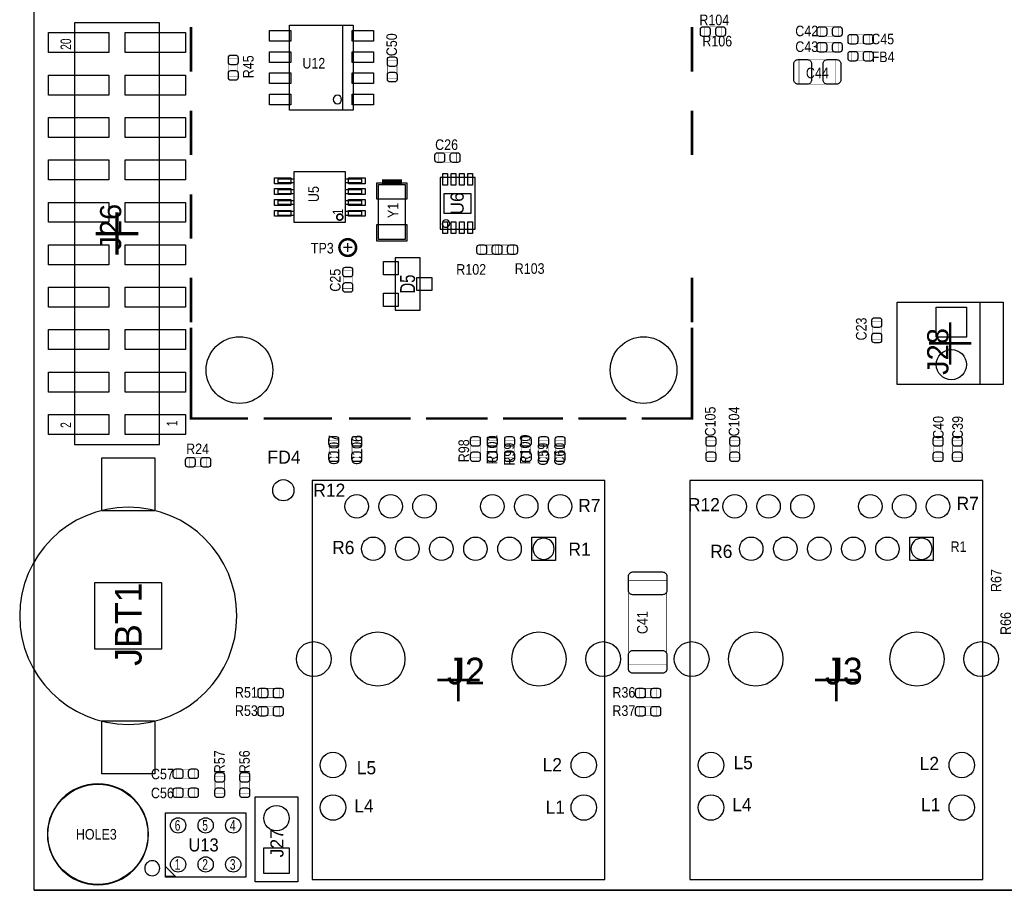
# Model space of a CAD drawing. Extents: x -1 to 170, y -5 to 90.
# Tile 1 of 9: x -1 to 58, y 0 to 52. Entities that reach past the tile are written whole.
import ezdxf
from ezdxf.enums import TextEntityAlignment as Align

# ---------------------------------------------------------------- set-up
doc = ezdxf.new("R2010")
doc.units = 0
for name, color, linetype in [('BG_OUTLINE', 3, 'CONTINUOUS'), ('PG_ASSEMBLY_TOP', 140, 'CONTINUOUS'), ('PG_BODY_CENTER', 211, 'CONTINUOUS'), ('PIN_BOTTOM', 2, 'CONTINUOUS'), ('PIN_TOP', 160, 'CONTINUOUS'), ('RD_ASSEMBLY_TOP', 140, 'CONTINUOUS')]:
    doc.layers.add(name, color=color, linetype=linetype)

msp = doc.modelspace()

# ---------------------------------------------------------------- linework, layer by layer
at = {"layer": 'BG_OUTLINE'}
msp.add_lwpolyline([(169.926, 0), (0, 0), (0.001524, 53.733446), (5.001514, 53.733446, 0.447815), (5.9944, 54.737), (5.9944, 58.2168, 0.402547), (5.0292, 59.2074), (0.001524, 59.224672), (0.001524, 65.05448), (5.1562, 65.0494, 0.362409), (6.401562, 66.054478), (6.4008, 66.3448, 0.403902), (5.0292, 67.4624), (0.001524, 67.466972), (0.001524, 74.074782), (4.9784, 74.0664, 0.401007), (5.9944, 75.0316), (6.001512, 78.583536, 0.428754), (5.001514, 79.583534), (0.001524, 79.583534), (0, 89.662), (169.926, 89.662)], format="xyb", dxfattribs=at)
msp.add_lwpolyline([(0, 0), (169.926, 0)], dxfattribs=at)
at = {"layer": 'PG_ASSEMBLY_TOP'}
for points in [[(7.491222, 26.6954), (7.491222, 51.943), (2.411222, 51.943), (2.411222, 26.6954), (7.491222, 26.6954)], [(18.4658, 46.7106), (18.4658, 51.7906)], [(24.299164, 39.572692), (26.399236, 39.572692), (26.399236, 42.672508), (24.299164, 42.672508), (24.299164, 39.572692)], [(21.601938, 34.736532), (23.102062, 34.736532), (23.102062, 37.856668), (21.601938, 37.856668), (21.601938, 34.736532)], [(58.0136, 35.2044), (58.0136, 30.2768), (51.6636, 30.2768), (51.6636, 35.2044), (58.0136, 35.2044)], [(56.6166, 35.2044), (56.6166, 30.2768)], [(16.630904, 0.646938), (34.160968, 0.646938), (34.160968, 24.527002), (16.630904, 24.527002), (16.630904, 0.646938)], [(39.262304, 0.646938), (56.792368, 0.646938), (56.792368, 24.527002), (39.262304, 24.527002), (39.262304, 0.646938)]]:
    msp.add_lwpolyline(points, dxfattribs=at)
for points, const_width in [([(9.38403, 51.676808), (9.38403, 49.012856)], 0.1524), ([(39.38397, 51.676808), (39.38397, 49.012856)], 0.1524), ([(40.109902, 51.129692), (40.109902, 51.689508), (41.170098, 51.689508), (41.170098, 51.129692), (40.109902, 51.129692)], 0.024892), ([(48.155098, 51.689508), (48.155098, 51.129692), (47.094902, 51.129692), (47.094902, 51.689508), (48.155098, 51.689508)], 0.024892), ([(48.155098, 50.749708), (48.155098, 50.189892), (47.094902, 50.189892), (47.094902, 50.749708), (48.155098, 50.749708)], 0.024892), ([(48.949102, 50.672492), (48.949102, 51.232308), (50.009298, 51.232308), (50.009298, 50.672492), (48.949102, 50.672492)], 0.024892), ([(50.009298, 50.216308), (50.009298, 49.656492), (48.949102, 49.656492), (48.949102, 50.216308), (50.009298, 50.216308)], 0.024892), ([(12.192508, 48.720502), (11.632692, 48.720502), (11.632692, 49.780698), (12.192508, 49.780698), (12.192508, 48.720502)], 0.024892), ([(21.157692, 49.679098), (21.717508, 49.679098), (21.717508, 48.618902), (21.157692, 48.618902), (21.157692, 49.679098)], 0.024892), ([(47.988474, 49.726596), (47.988474, 48.266604), (45.788326, 48.266604), (45.788326, 49.726596), (47.988474, 49.726596)], 0.024892), ([(9.38403, 46.676818), (9.38403, 44.012866)], 0.1524), ([(39.38397, 46.676818), (39.38397, 44.012866)], 0.1524), ([(24.209502, 43.585892), (24.209502, 44.145708), (25.269698, 44.145708), (25.269698, 43.585892), (24.209502, 43.585892)], 0.024892), ([(22.01164, 42.41546), (20.81276, 42.41546)], 0.29972), ([(9.38403, 41.676828), (9.38403, 39.012876)], 0.1524), ([(27.784298, 38.633908), (27.784298, 38.074092), (26.724102, 38.074092), (26.724102, 38.633908), (27.784298, 38.633908)], 0.024892), ([(28.704286, 38.633908), (28.704286, 38.074092), (27.64409, 38.074092), (27.64409, 38.633908), (28.704286, 38.633908)], 0.024892), ([(9.38403, 36.676838), (9.38403, 34.012886)], 0.1524), ([(18.490692, 37.080698), (19.050508, 37.080698), (19.050508, 36.020502), (18.490692, 36.020502), (18.490692, 37.080698)], 0.024892), ([(39.38397, 36.676838), (39.38397, 34.012886)], 0.1524), ([(9.38403, 33.676844), (9.38403, 31.012892)], 0.1524), ([(39.38397, 33.676844), (39.38397, 31.012892)], 0.1524), ([(50.164492, 34.058098), (50.724308, 34.058098), (50.724308, 32.997902), (50.164492, 32.997902), (50.164492, 34.058098)], 0.024892), ([(9.38403, 31.348934), (9.38403, 28.247086), (12.806172, 28.247086)], 0.1524), ([(36.371784, 28.247086), (39.38397, 28.247086), (39.38397, 31.143956)], 0.1524), ([(13.728192, 28.247086), (17.826736, 28.247086)], 0.1524), ([(18.851372, 28.247086), (22.539706, 28.247086)], 0.1524), ([(23.46198, 28.247086), (27.150568, 28.247086)], 0.1524), ([(28.072588, 28.247086), (31.658814, 28.247086)], 0.1524), ([(32.580834, 28.247086), (35.449764, 28.247086)], 0.1524), ([(18.212308, 25.885902), (17.652492, 25.885902), (17.652492, 26.946098), (18.212308, 26.946098), (18.212308, 25.885902)], 0.024892), ([(19.58594, 25.885902), (19.026124, 25.885902), (19.026124, 26.946098), (19.58594, 26.946098), (19.58594, 25.885902)], 0.024892), ([(26.136092, 26.946098), (26.695908, 26.946098), (26.695908, 25.885902), (26.136092, 25.885902), (26.136092, 26.946098)], 0.024892), ([(27.145996, 26.946098), (27.705812, 26.946098), (27.705812, 25.885902), (27.145996, 25.885902), (27.145996, 26.946098)], 0.024892), ([(28.17622, 26.946098), (28.736036, 26.946098), (28.736036, 25.885902), (28.17622, 25.885902), (28.17622, 26.946098)], 0.024892), ([(29.176218, 26.946098), (29.736034, 26.946098), (29.736034, 25.885902), (29.176218, 25.885902), (29.176218, 26.946098)], 0.024892), ([(30.77591, 25.885902), (30.216094, 25.885902), (30.216094, 26.946098), (30.77591, 26.946098), (30.77591, 25.885902)], 0.024892), ([(31.766002, 25.885902), (31.206186, 25.885902), (31.206186, 26.946098), (31.766002, 26.946098), (31.766002, 25.885902)], 0.024892), ([(40.79494, 25.885902), (40.235124, 25.885902), (40.235124, 26.946098), (40.79494, 26.946098), (40.79494, 25.885902)], 0.024892), ([(42.21734, 25.885902), (41.657524, 25.885902), (41.657524, 26.946098), (42.21734, 26.946098), (42.21734, 25.885902)], 0.024892), ([(54.397402, 25.885902), (53.837586, 25.885902), (53.837586, 26.946098), (54.397402, 26.946098), (54.397402, 25.885902)], 0.024892), ([(55.550308, 25.885902), (54.990492, 25.885902), (54.990492, 26.946098), (55.550308, 26.946098), (55.550308, 25.885902)], 0.024892), ([(9.274302, 25.348692), (9.274302, 25.908508), (10.334498, 25.908508), (10.334498, 25.348692), (9.274302, 25.348692)], 0.024892), ([(37.868352, 13.497306), (35.588448, 13.497306), (35.588448, 18.557494), (37.868352, 18.557494), (37.868352, 13.497306)], 0.024892), ([(14.677898, 12.090908), (14.677898, 11.531092), (13.617702, 11.531092), (13.617702, 12.090908), (14.677898, 12.090908)], 0.024892), ([(37.281104, 12.090908), (37.281104, 11.531092), (36.220908, 11.531092), (36.220908, 12.090908), (37.281104, 12.090908)], 0.024892), ([(14.677898, 10.998708), (14.677898, 10.438892), (13.617702, 10.438892), (13.617702, 10.998708), (14.677898, 10.998708)], 0.024892), ([(37.281104, 10.998708), (37.281104, 10.438892), (36.220908, 10.438892), (36.220908, 10.998708), (37.281104, 10.998708)], 0.024892), ([(9.597898, 7.255764), (9.597898, 6.695948), (8.537702, 6.695948), (8.537702, 7.255764), (9.597898, 7.255764)], 0.024892), ([(10.819892, 6.829298), (11.379708, 6.829298), (11.379708, 5.769102), (10.819892, 5.769102), (10.819892, 6.829298)], 0.024892), ([(12.878308, 5.769102), (12.318492, 5.769102), (12.318492, 6.829298), (12.878308, 6.829298), (12.878308, 5.769102)], 0.024892), ([(9.597898, 6.121908), (9.597898, 5.562092), (8.537702, 5.562092), (8.537702, 6.121908), (9.597898, 6.121908)], 0.024892)]:
    msp.add_lwpolyline(points, dxfattribs=dict(at, const_width=const_width))
for points in [[(19.1008, 51.7906), (19.1008, 46.7106), (15.2908, 46.7106), (15.2908, 51.7906)], [(15.544292, 42.353484), (14.594078, 42.353484), (14.594078, 42.603674), (15.544292, 42.603674)], [(18.619216, 39.978584), (15.569184, 39.978584), (15.569184, 43.028616), (18.619216, 43.028616)], [(19.594322, 42.353484), (18.644108, 42.353484), (18.644108, 42.603674), (19.594322, 42.603674)], [(15.544292, 41.703498), (14.594078, 41.703498), (14.594078, 41.953688), (15.544292, 41.953688)], [(19.594322, 41.703498), (18.644108, 41.703498), (18.644108, 41.953688), (19.594322, 41.953688)], [(20.6121, 42.2656), (22.2123, 42.2656), (22.2123, 38.9636), (20.6121, 38.9636)], [(15.544292, 41.053512), (14.594078, 41.053512), (14.594078, 41.303702), (15.544292, 41.303702)], [(19.594322, 41.053512), (18.644108, 41.053512), (18.644108, 41.303702), (19.594322, 41.303702)], [(15.544292, 40.403526), (14.594078, 40.403526), (14.594078, 40.653716), (15.544292, 40.653716)], [(19.594322, 40.403526), (18.644108, 40.403526), (18.644108, 40.653716), (19.594322, 40.653716)], [(15.7734, 0.508), (13.2334, 0.508), (13.2334, 5.588), (15.7734, 5.588)], [(12.671552, 0.787908), (7.851648, 0.787908), (7.851648, 4.647692), (12.671552, 4.647692)], [(7.861554, 0.81788), (7.861554, 1.417828), (8.461502, 0.81788)]]:
    msp.add_lwpolyline(points, close=True, dxfattribs=at)
for points in [[(18.4023, 47.3456, 1), (17.8943, 47.3456, 1), (18.4023, 47.3456)], [(12.13104, 16.4338, 1), (-0.87376, 16.4338, 1), (12.13104, 16.4338)], [(31.131002, 20.447, 1), (29.861002, 20.447, 1), (31.131002, 20.447)], [(53.762402, 20.447, 1), (52.492402, 20.447, 1), (53.762402, 20.447)], [(6.836156, 3.3528, 1), (0.783844, 3.3528, 1), (6.836156, 3.3528)], [(7.511542, 1.3208, 1), (6.611112, 1.3208, 1), (7.511542, 1.3208)]]:
    msp.add_lwpolyline(points, format="xyb", dxfattribs=at)
for points, const_width in [([(18.474436, 40.303704, 1.000128), (18.11401, 40.30345, 0.999872), (18.474436, 40.303704)], 0.100076), ([(19.270726, 38.481, 1), (18.270474, 38.481, 1), (19.270726, 38.481)], 0.151892)]:
    msp.add_lwpolyline(points, format="xyb", dxfattribs=dict(at, const_width=const_width))
msp.add_lwpolyline([(24.87295, 39.922704, 1), (24.42545, 39.922496, 1)], format="xyb", close=True, dxfattribs=at)
at = {"layer": 'PG_BODY_CENTER'}
for points, const_width in [([(4.951222, 38.0492), (4.951222, 40.5892)], 0.2032), ([(6.221222, 39.3192), (3.681222, 39.3192)], 0.2032), ([(54.8386, 34.0106), (54.8386, 31.4706)], 0.1524), ([(53.5686, 32.7406), (56.1086, 32.7406)], 0.1524), ([(25.395936, 11.31697), (25.395936, 13.85697)], 0.1524), ([(48.027336, 11.31697), (48.027336, 13.85697)], 0.1524), ([(24.125936, 12.58697), (26.665936, 12.58697)], 0.1524), ([(46.757336, 12.58697), (49.297336, 12.58697)], 0.1524)]:
    msp.add_lwpolyline(points, dxfattribs=dict(at, const_width=const_width))
for points in [[(19.0246, 38.481), (18.5166, 38.481)], [(18.7706, 38.227), (18.7706, 38.735)]]:
    msp.add_lwpolyline(points, dxfattribs=at)
at = {"layer": 'PIN_BOTTOM'}
for points in [[(54.0131, 34.9123), (55.8165, 34.9123), (55.8165, 33.1089), (54.0131, 33.1089)], [(29.791914, 19.742912), (29.791914, 21.150834), (31.199836, 21.150834), (31.199836, 19.742912)], [(52.423314, 19.742912), (52.423314, 21.150834), (53.831236, 21.150834), (53.831236, 19.742912)], [(15.2654, 1.016), (13.7414, 1.016), (13.7414, 2.54), (15.2654, 2.54)]]:
    msp.add_lwpolyline(points, close=True, dxfattribs=at)
for centre, radius in [((12.283948, 31.147258), 1.9939), ((36.484052, 31.147258), 1.9939), ((54.9148, 31.4706), 0.9017), ((19.306032, 22.987), 0.703961), ((21.336, 22.987), 0.703961), ((23.365968, 22.987), 0.703961), ((27.425904, 22.987), 0.703961), ((29.456126, 22.987), 0.703961), ((31.486094, 22.987), 0.703961), ((41.937432, 22.987), 0.703961), ((43.9674, 22.987), 0.703961), ((45.997368, 22.987), 0.703961), ((50.057304, 22.987), 0.703961), ((52.087526, 22.987), 0.703961), ((54.117494, 22.987), 0.703961), ((20.296124, 20.447), 0.703961), ((22.335998, 20.447), 0.703961), ((24.376126, 20.447), 0.703961), ((26.416, 20.447), 0.703961), ((28.456128, 20.447), 0.703961), ((42.927524, 20.447), 0.703961), ((44.967398, 20.447), 0.703961), ((47.007526, 20.447), 0.703961), ((49.0474, 20.447), 0.703961), ((51.087528, 20.447), 0.703961), ((20.570952, 13.847064), 1.624965), ((30.22092, 13.847064), 1.624965), ((43.202352, 13.847064), 1.624965), ((52.85232, 13.847064), 1.624965), ((16.73098, 13.847064), 1.038987), ((34.060892, 13.847064), 1.038987), ((39.36238, 13.847064), 1.038987), ((56.692292, 13.847064), 1.038987), ((17.885918, 7.497064), 0.764032), ((32.905954, 7.497064), 0.764032), ((40.517318, 7.497064), 0.764032), ((55.537354, 7.497064), 0.764032), ((3.81, 3.3528), 2.9972), ((17.885918, 4.957064), 0.764032), ((32.905954, 4.957064), 0.764032), ((40.517318, 4.957064), 0.764032), ((55.537354, 4.957064), 0.764032), ((14.5034, 4.318), 0.762)]:
    msp.add_circle(centre, radius, dxfattribs=at)
at = {"layer": 'PIN_TOP'}
for points in [[(4.455922, 50.1523), (0.849122, 50.1523), (0.849122, 51.3461), (4.455922, 51.3461)], [(9.053322, 50.1523), (5.446522, 50.1523), (5.446522, 51.3461), (9.053322, 51.3461)], [(15.3543, 51.4731), (15.3543, 50.8381), (14.0843, 50.8381), (14.0843, 51.4731)], [(20.3073, 51.4731), (20.3073, 50.8381), (19.0373, 50.8381), (19.0373, 51.4731)], [(15.3543, 50.2031), (15.3543, 49.5681), (14.0843, 49.5681), (14.0843, 50.2031)], [(20.3073, 50.2031), (20.3073, 49.5681), (19.0373, 49.5681), (19.0373, 50.2031)], [(4.455922, 47.6123), (0.849122, 47.6123), (0.849122, 48.8061), (4.455922, 48.8061)], [(9.053322, 47.6123), (5.446522, 47.6123), (5.446522, 48.8061), (9.053322, 48.8061)], [(15.3543, 48.9331), (15.3543, 48.2981), (14.0843, 48.2981), (14.0843, 48.9331)], [(20.3073, 48.9331), (20.3073, 48.2981), (19.0373, 48.2981), (19.0373, 48.9331)], [(15.3543, 47.6631), (15.3543, 47.0281), (14.0843, 47.0281), (14.0843, 47.6631)], [(20.3073, 47.6631), (20.3073, 47.0281), (19.0373, 47.0281), (19.0373, 47.6631)], [(4.455922, 45.0723), (0.849122, 45.0723), (0.849122, 46.2661), (4.455922, 46.2661)], [(9.053322, 45.0723), (5.446522, 45.0723), (5.446522, 46.2661), (9.053322, 46.2661)], [(4.455922, 42.5323), (0.849122, 42.5323), (0.849122, 43.7261), (4.455922, 43.7261)], [(9.053322, 42.5323), (5.446522, 42.5323), (5.446522, 43.7261), (9.053322, 43.7261)], [(15.36446, 42.300906), (14.37386, 42.300906), (14.37386, 42.656506), (15.36446, 42.656506)], [(19.81454, 42.300906), (18.82394, 42.300906), (18.82394, 42.656506), (19.81454, 42.656506)], [(24.734139, 42.222674), (24.464137, 42.222674), (24.464137, 42.922698), (24.734139, 42.922698)], [(25.234265, 42.222674), (24.964263, 42.222674), (24.964263, 42.922698), (25.234265, 42.922698)], [(25.734137, 42.222674), (25.464135, 42.222674), (25.464135, 42.922698), (25.734137, 42.922698)], [(26.234263, 42.222674), (25.964261, 42.222674), (25.964261, 42.922698), (26.234263, 42.922698)], [(15.36446, 41.65092), (14.37386, 41.65092), (14.37386, 42.00652), (15.36446, 42.00652)], [(19.81454, 41.65092), (18.82394, 41.65092), (18.82394, 42.00652), (19.81454, 42.00652)], [(20.5105, 42.35958), (22.3139, 42.35958), (22.3139, 41.36898), (20.5105, 41.36898)], [(15.36446, 41.00068), (14.37386, 41.00068), (14.37386, 41.35628), (15.36446, 41.35628)], [(19.81454, 41.00068), (18.82394, 41.00068), (18.82394, 41.35628), (19.81454, 41.35628)], [(26.149173, 41.722548), (26.149173, 40.522652), (24.549227, 40.522652), (24.549227, 41.722548)], [(4.455922, 39.9923), (0.849122, 39.9923), (0.849122, 41.1861), (4.455922, 41.1861)], [(9.053322, 39.9923), (5.446522, 39.9923), (5.446522, 41.1861), (9.053322, 41.1861)], [(15.36446, 40.350694), (14.37386, 40.350694), (14.37386, 40.706294), (15.36446, 40.706294)], [(19.81454, 40.350694), (18.82394, 40.350694), (18.82394, 40.706294), (19.81454, 40.706294)], [(20.5105, 39.86022), (22.3139, 39.86022), (22.3139, 38.86962), (20.5105, 38.86962)], [(24.734139, 39.322502), (24.464137, 39.322502), (24.464137, 40.022526), (24.734139, 40.022526)], [(25.234265, 39.322502), (24.964263, 39.322502), (24.964263, 40.022526), (25.234265, 40.022526)], [(25.734137, 39.322502), (25.464135, 39.322502), (25.464135, 40.022526), (25.734137, 40.022526)], [(26.234263, 39.322502), (25.964261, 39.322502), (25.964261, 40.022526), (26.234263, 40.022526)], [(4.455922, 37.4523), (0.849122, 37.4523), (0.849122, 38.6461), (4.455922, 38.6461)], [(9.053322, 37.4523), (5.446522, 37.4523), (5.446522, 38.6461), (9.053322, 38.6461)], [(20.907502, 36.85286), (20.907502, 37.64026), (21.796502, 37.64026), (21.796502, 36.85286)], [(22.907498, 35.9029), (22.907498, 36.6903), (23.796498, 36.6903), (23.796498, 35.9029)], [(4.455922, 34.9123), (0.849122, 34.9123), (0.849122, 36.1061), (4.455922, 36.1061)], [(9.053322, 34.9123), (5.446522, 34.9123), (5.446522, 36.1061), (9.053322, 36.1061)], [(20.907502, 34.95294), (20.907502, 35.74034), (21.796502, 35.74034), (21.796502, 34.95294)], [(54.0131, 34.9123), (55.8165, 34.9123), (55.8165, 33.1089), (54.0131, 33.1089)], [(4.455922, 32.3723), (0.849122, 32.3723), (0.849122, 33.5661), (4.455922, 33.5661)], [(9.053322, 32.3723), (5.446522, 32.3723), (5.446522, 33.5661), (9.053322, 33.5661)], [(4.455922, 29.8323), (0.849122, 29.8323), (0.849122, 31.0261), (4.455922, 31.0261)], [(9.053322, 29.8323), (5.446522, 29.8323), (5.446522, 31.0261), (9.053322, 31.0261)], [(4.455922, 27.2923), (0.849122, 27.2923), (0.849122, 28.4861), (4.455922, 28.4861)], [(9.053322, 27.2923), (5.446522, 27.2923), (5.446522, 28.4861), (9.053322, 28.4861)], [(7.21614, 22.7203), (4.04114, 22.7203), (4.04114, 25.8953), (7.21614, 25.8953)], [(29.791914, 19.742912), (29.791914, 21.150834), (31.199836, 21.150834), (31.199836, 19.742912)], [(52.423314, 19.742912), (52.423314, 21.150834), (53.831236, 21.150834), (53.831236, 19.742912)], [(7.62254, 14.4399), (3.63474, 14.4399), (3.63474, 18.4277), (7.62254, 18.4277)], [(7.21614, 6.9723), (4.04114, 6.9723), (4.04114, 10.1473), (7.21614, 10.1473)], [(15.2654, 1.016), (13.7414, 1.016), (13.7414, 2.54), (15.2654, 2.54)]]:
    msp.add_lwpolyline(points, close=True, dxfattribs=at)
for points in [[(40.040052, 51.699668), (40.31996, 51.699668, -0.414846), (40.470074, 51.549554), (40.470074, 51.269646, -0.414846), (40.31996, 51.119532), (40.040052, 51.119532, -0.414846), (39.889938, 51.269646), (39.889938, 51.549554, -0.414846)], [(41.239948, 51.119532), (40.96004, 51.119532, -0.414846), (40.809926, 51.269646), (40.809926, 51.549554, -0.414846), (40.96004, 51.699668), (41.239948, 51.699668, -0.414846), (41.390062, 51.549554), (41.390062, 51.269646, -0.414846)], [(47.025052, 51.699668), (47.30496, 51.699668, -0.414846), (47.455074, 51.549554), (47.455074, 51.269646, -0.414846), (47.30496, 51.119532), (47.025052, 51.119532, -0.414846), (46.874938, 51.269646), (46.874938, 51.549554, -0.414846)], [(48.224948, 51.119532), (47.94504, 51.119532, -0.414846), (47.794926, 51.269646), (47.794926, 51.549554, -0.414846), (47.94504, 51.699668), (48.224948, 51.699668, -0.414846), (48.375062, 51.549554), (48.375062, 51.269646, -0.414846)], [(47.025052, 50.759868), (47.30496, 50.759868, -0.414846), (47.455074, 50.609754), (47.455074, 50.329846, -0.414846), (47.30496, 50.179732), (47.025052, 50.179732, -0.414846), (46.874938, 50.329846), (46.874938, 50.609754, -0.414846)], [(48.224948, 50.179732), (47.94504, 50.179732, -0.414846), (47.794926, 50.329846), (47.794926, 50.609754, -0.414846), (47.94504, 50.759868), (48.224948, 50.759868, -0.414846), (48.375062, 50.609754), (48.375062, 50.329846, -0.414846)], [(48.879252, 51.242468), (49.15916, 51.242468, -0.414846), (49.309274, 51.092354), (49.309274, 50.812446, -0.414846), (49.15916, 50.662332), (48.879252, 50.662332, -0.414846), (48.729138, 50.812446), (48.729138, 51.092354, -0.414846)], [(50.079148, 50.662332), (49.79924, 50.662332, -0.414846), (49.649126, 50.812446), (49.649126, 51.092354, -0.414846), (49.79924, 51.242468), (50.079148, 51.242468, -0.414846), (50.229262, 51.092354), (50.229262, 50.812446, -0.414846)], [(48.879252, 50.226468), (49.15916, 50.226468, -0.414846), (49.309274, 50.076354), (49.309274, 49.796446, -0.414846), (49.15916, 49.646332), (48.879252, 49.646332, -0.414846), (48.729138, 49.796446), (48.729138, 50.076354, -0.414846)], [(50.079148, 49.646332), (49.79924, 49.646332, -0.414846), (49.649126, 49.796446), (49.649126, 50.076354, -0.414846), (49.79924, 50.226468), (50.079148, 50.226468, -0.414846), (50.229262, 50.076354), (50.229262, 49.796446, -0.414846)], [(12.202668, 49.850548), (12.202668, 49.57064, -0.414846), (12.052554, 49.420526), (11.772646, 49.420526, -0.414846), (11.622532, 49.57064), (11.622532, 49.850548, -0.414846), (11.772646, 50.000662), (12.052554, 50.000662, -0.414846)], [(21.727668, 49.748948), (21.727668, 49.46904, -0.414846), (21.577554, 49.318926), (21.297646, 49.318926, -0.414846), (21.147532, 49.46904), (21.147532, 49.748948, -0.414846), (21.297646, 49.899062), (21.577554, 49.899062, -0.414846)], [(45.733462, 49.731676), (46.293278, 49.731676, -0.414709), (46.543468, 49.481486), (46.543468, 48.511714, -0.414709), (46.293278, 48.261524), (45.733462, 48.261524, -0.414709), (45.483272, 48.511714), (45.483272, 49.481486, -0.414709)], [(48.043338, 48.261524), (47.483522, 48.261524, -0.414709), (47.233332, 48.511714), (47.233332, 49.481486, -0.414709), (47.483522, 49.731676), (48.043338, 49.731676, -0.414709), (48.293528, 49.481486), (48.293528, 48.511714, -0.414709)], [(11.622532, 48.650652), (11.622532, 48.93056, -0.414846), (11.772646, 49.080674), (12.052554, 49.080674, -0.414846), (12.202668, 48.93056), (12.202668, 48.650652, -0.414846), (12.052554, 48.500538), (11.772646, 48.500538, -0.414846)], [(21.147532, 48.549052), (21.147532, 48.82896, -0.414846), (21.297646, 48.979074), (21.577554, 48.979074, -0.414846), (21.727668, 48.82896), (21.727668, 48.549052, -0.414846), (21.577554, 48.398938), (21.297646, 48.398938, -0.414846)], [(24.139652, 44.155868), (24.41956, 44.155868, -0.414846), (24.569674, 44.005754), (24.569674, 43.725846, -0.414846), (24.41956, 43.575732), (24.139652, 43.575732, -0.414846), (23.989538, 43.725846), (23.989538, 44.005754, -0.414846)], [(25.339548, 43.575732), (25.05964, 43.575732, -0.414846), (24.909526, 43.725846), (24.909526, 44.005754, -0.414846), (25.05964, 44.155868), (25.339548, 44.155868, -0.414846), (25.489662, 44.005754), (25.489662, 43.725846, -0.414846)], [(26.654252, 38.644068), (26.93416, 38.644068, -0.414846), (27.084274, 38.493954), (27.084274, 38.214046, -0.414846), (26.93416, 38.063932), (26.654252, 38.063932, -0.414846), (26.504138, 38.214046), (26.504138, 38.493954, -0.414846)], [(27.57424, 38.644068), (27.854148, 38.644068, -0.414846), (28.004262, 38.493954), (28.004262, 38.214046, -0.414846), (27.854148, 38.063932), (27.57424, 38.063932, -0.414846), (27.424126, 38.214046), (27.424126, 38.493954, -0.414846)], [(27.854148, 38.063932), (27.57424, 38.063932, -0.414846), (27.424126, 38.214046), (27.424126, 38.493954, -0.414846), (27.57424, 38.644068), (27.854148, 38.644068, -0.414846), (28.004262, 38.493954), (28.004262, 38.214046, -0.414846)], [(28.774136, 38.063932), (28.494228, 38.063932, -0.414846), (28.344114, 38.214046), (28.344114, 38.493954, -0.414846), (28.494228, 38.644068), (28.774136, 38.644068, -0.414846), (28.92425, 38.493954), (28.92425, 38.214046, -0.414846)], [(19.060668, 37.150548), (19.060668, 36.87064, -0.414846), (18.910554, 36.720526), (18.630646, 36.720526, -0.414846), (18.480532, 36.87064), (18.480532, 37.150548, -0.414846), (18.630646, 37.300662), (18.910554, 37.300662, -0.414846)], [(18.480532, 35.950652), (18.480532, 36.23056, -0.414846), (18.630646, 36.380674), (18.910554, 36.380674, -0.414846), (19.060668, 36.23056), (19.060668, 35.950652, -0.414846), (18.910554, 35.800538), (18.630646, 35.800538, -0.414846)], [(50.734468, 34.127948), (50.734468, 33.84804, -0.414846), (50.584354, 33.697926), (50.304446, 33.697926, -0.414846), (50.154332, 33.84804), (50.154332, 34.127948, -0.414846), (50.304446, 34.278062), (50.584354, 34.278062, -0.414846)], [(50.154332, 32.928052), (50.154332, 33.20796, -0.414846), (50.304446, 33.358074), (50.584354, 33.358074, -0.414846), (50.734468, 33.20796), (50.734468, 32.928052, -0.414846), (50.584354, 32.777938), (50.304446, 32.777938, -0.414846)], [(18.222468, 27.015948), (18.222468, 26.73604, -0.414846), (18.072354, 26.585926), (17.792446, 26.585926, -0.414846), (17.642332, 26.73604), (17.642332, 27.015948, -0.414846), (17.792446, 27.166062), (18.072354, 27.166062, -0.414846)], [(19.5961, 27.015948), (19.5961, 26.73604, -0.414846), (19.445986, 26.585926), (19.166078, 26.585926, -0.414846), (19.015964, 26.73604), (19.015964, 27.015948, -0.414846), (19.166078, 27.166062), (19.445986, 27.166062, -0.414846)], [(26.706068, 27.015948), (26.706068, 26.73604, -0.414846), (26.555954, 26.585926), (26.276046, 26.585926, -0.414846), (26.125932, 26.73604), (26.125932, 27.015948, -0.414846), (26.276046, 27.166062), (26.555954, 27.166062, -0.414846)], [(27.715972, 27.015948), (27.715972, 26.73604, -0.414846), (27.565858, 26.585926), (27.28595, 26.585926, -0.414846), (27.135836, 26.73604), (27.135836, 27.015948, -0.414846), (27.28595, 27.166062), (27.565858, 27.166062, -0.414846)], [(28.746196, 27.015948), (28.746196, 26.73604, -0.414846), (28.596082, 26.585926), (28.316174, 26.585926, -0.414846), (28.16606, 26.73604), (28.16606, 27.015948, -0.414846), (28.316174, 27.166062), (28.596082, 27.166062, -0.414846)], [(29.746194, 27.015948), (29.746194, 26.73604, -0.414846), (29.59608, 26.585926), (29.316172, 26.585926, -0.414846), (29.166058, 26.73604), (29.166058, 27.015948, -0.414846), (29.316172, 27.166062), (29.59608, 27.166062, -0.414846)], [(30.78607, 27.015948), (30.78607, 26.73604, -0.414846), (30.635956, 26.585926), (30.356048, 26.585926, -0.414846), (30.205934, 26.73604), (30.205934, 27.015948, -0.414846), (30.356048, 27.166062), (30.635956, 27.166062, -0.414846)], [(31.776162, 27.015948), (31.776162, 26.73604, -0.414846), (31.626048, 26.585926), (31.34614, 26.585926, -0.414846), (31.196026, 26.73604), (31.196026, 27.015948, -0.414846), (31.34614, 27.166062), (31.626048, 27.166062, -0.414846)], [(40.8051, 27.015948), (40.8051, 26.73604, -0.414846), (40.654986, 26.585926), (40.375078, 26.585926, -0.414846), (40.224964, 26.73604), (40.224964, 27.015948, -0.414846), (40.375078, 27.166062), (40.654986, 27.166062, -0.414846)], [(42.2275, 27.015948), (42.2275, 26.73604, -0.414846), (42.077386, 26.585926), (41.797478, 26.585926, -0.414846), (41.647364, 26.73604), (41.647364, 27.015948, -0.414846), (41.797478, 27.166062), (42.077386, 27.166062, -0.414846)], [(54.407562, 27.015948), (54.407562, 26.73604, -0.414846), (54.257448, 26.585926), (53.97754, 26.585926, -0.414846), (53.827426, 26.73604), (53.827426, 27.015948, -0.414846), (53.97754, 27.166062), (54.257448, 27.166062, -0.414846)], [(55.560468, 27.015948), (55.560468, 26.73604, -0.414846), (55.410354, 26.585926), (55.130446, 26.585926, -0.414846), (54.980332, 26.73604), (54.980332, 27.015948, -0.414846), (55.130446, 27.166062), (55.410354, 27.166062, -0.414846)], [(17.642332, 25.816052), (17.642332, 26.09596, -0.414846), (17.792446, 26.246074), (18.072354, 26.246074, -0.414846), (18.222468, 26.09596), (18.222468, 25.816052, -0.414846), (18.072354, 25.665938), (17.792446, 25.665938, -0.414846)], [(19.015964, 25.816052), (19.015964, 26.09596, -0.414846), (19.166078, 26.246074), (19.445986, 26.246074, -0.414846), (19.5961, 26.09596), (19.5961, 25.816052, -0.414846), (19.445986, 25.665938), (19.166078, 25.665938, -0.414846)], [(26.125932, 25.816052), (26.125932, 26.09596, -0.414846), (26.276046, 26.246074), (26.555954, 26.246074, -0.414846), (26.706068, 26.09596), (26.706068, 25.816052, -0.414846), (26.555954, 25.665938), (26.276046, 25.665938, -0.414846)], [(27.135836, 25.816052), (27.135836, 26.09596, -0.414846), (27.28595, 26.246074), (27.565858, 26.246074, -0.414846), (27.715972, 26.09596), (27.715972, 25.816052, -0.414846), (27.565858, 25.665938), (27.28595, 25.665938, -0.414846)], [(28.16606, 25.816052), (28.16606, 26.09596, -0.414846), (28.316174, 26.246074), (28.596082, 26.246074, -0.414846), (28.746196, 26.09596), (28.746196, 25.816052, -0.414846), (28.596082, 25.665938), (28.316174, 25.665938, -0.414846)], [(29.166058, 25.816052), (29.166058, 26.09596, -0.414846), (29.316172, 26.246074), (29.59608, 26.246074, -0.414846), (29.746194, 26.09596), (29.746194, 25.816052, -0.414846), (29.59608, 25.665938), (29.316172, 25.665938, -0.414846)], [(30.205934, 25.816052), (30.205934, 26.09596, -0.414846), (30.356048, 26.246074), (30.635956, 26.246074, -0.414846), (30.78607, 26.09596), (30.78607, 25.816052, -0.414846), (30.635956, 25.665938), (30.356048, 25.665938, -0.414846)], [(31.196026, 25.816052), (31.196026, 26.09596, -0.414846), (31.34614, 26.246074), (31.626048, 26.246074, -0.414846), (31.776162, 26.09596), (31.776162, 25.816052, -0.414846), (31.626048, 25.665938), (31.34614, 25.665938, -0.414846)], [(40.224964, 25.816052), (40.224964, 26.09596, -0.414846), (40.375078, 26.246074), (40.654986, 26.246074, -0.414846), (40.8051, 26.09596), (40.8051, 25.816052, -0.414846), (40.654986, 25.665938), (40.375078, 25.665938, -0.414846)], [(41.647364, 25.816052), (41.647364, 26.09596, -0.414846), (41.797478, 26.246074), (42.077386, 26.246074, -0.414846), (42.2275, 26.09596), (42.2275, 25.816052, -0.414846), (42.077386, 25.665938), (41.797478, 25.665938, -0.414846)], [(53.827426, 25.816052), (53.827426, 26.09596, -0.414846), (53.97754, 26.246074), (54.257448, 26.246074, -0.414846), (54.407562, 26.09596), (54.407562, 25.816052, -0.414846), (54.257448, 25.665938), (53.97754, 25.665938, -0.414846)], [(54.980332, 25.816052), (54.980332, 26.09596, -0.414846), (55.130446, 26.246074), (55.410354, 26.246074, -0.414846), (55.560468, 26.09596), (55.560468, 25.816052, -0.414846), (55.410354, 25.665938), (55.130446, 25.665938, -0.414846)], [(9.204452, 25.918668), (9.48436, 25.918668, -0.414846), (9.634474, 25.768554), (9.634474, 25.488646, -0.414846), (9.48436, 25.338532), (9.204452, 25.338532, -0.414846), (9.054338, 25.488646), (9.054338, 25.768554, -0.414846)], [(10.404348, 25.338532), (10.12444, 25.338532, -0.414846), (9.974326, 25.488646), (9.974326, 25.768554, -0.414846), (10.12444, 25.918668), (10.404348, 25.918668, -0.414846), (10.554462, 25.768554), (10.554462, 25.488646, -0.414846)], [(37.873432, 18.80743), (37.873432, 17.947386, -0.414258), (37.623496, 17.69745), (35.833304, 17.69745, -0.414258), (35.583368, 17.947386), (35.583368, 18.80743, -0.414258), (35.833304, 19.057366), (37.623496, 19.057366, -0.414258)], [(35.583368, 13.24737), (35.583368, 14.107414, -0.414258), (35.833304, 14.35735), (37.623496, 14.35735, -0.414258), (37.873432, 14.107414), (37.873432, 13.24737, -0.414258), (37.623496, 12.997434), (35.833304, 12.997434, -0.414258)], [(13.547852, 12.101068), (13.82776, 12.101068, -0.414846), (13.977874, 11.950954), (13.977874, 11.671046, -0.414846), (13.82776, 11.520932), (13.547852, 11.520932, -0.414846), (13.397738, 11.671046), (13.397738, 11.950954, -0.414846)], [(14.747748, 11.520932), (14.46784, 11.520932, -0.414846), (14.317726, 11.671046), (14.317726, 11.950954, -0.414846), (14.46784, 12.101068), (14.747748, 12.101068, -0.414846), (14.897862, 11.950954), (14.897862, 11.671046, -0.414846)], [(36.151058, 12.101068), (36.430966, 12.101068, -0.414846), (36.58108, 11.950954), (36.58108, 11.671046, -0.414846), (36.430966, 11.520932), (36.151058, 11.520932, -0.414846), (36.000944, 11.671046), (36.000944, 11.950954, -0.414846)], [(37.350954, 11.520932), (37.071046, 11.520932, -0.414846), (36.920932, 11.671046), (36.920932, 11.950954, -0.414846), (37.071046, 12.101068), (37.350954, 12.101068, -0.414846), (37.501068, 11.950954), (37.501068, 11.671046, -0.414846)], [(13.547852, 11.008868), (13.82776, 11.008868, -0.414846), (13.977874, 10.858754), (13.977874, 10.578846, -0.414846), (13.82776, 10.428732), (13.547852, 10.428732, -0.414846), (13.397738, 10.578846), (13.397738, 10.858754, -0.414846)], [(14.747748, 10.428732), (14.46784, 10.428732, -0.414846), (14.317726, 10.578846), (14.317726, 10.858754, -0.414846), (14.46784, 11.008868), (14.747748, 11.008868, -0.414846), (14.897862, 10.858754), (14.897862, 10.578846, -0.414846)], [(36.151058, 11.008868), (36.430966, 11.008868, -0.414846), (36.58108, 10.858754), (36.58108, 10.578846, -0.414846), (36.430966, 10.428732), (36.151058, 10.428732, -0.414846), (36.000944, 10.578846), (36.000944, 10.858754, -0.414846)], [(37.350954, 10.428732), (37.071046, 10.428732, -0.414846), (36.920932, 10.578846), (36.920932, 10.858754, -0.414846), (37.071046, 11.008868), (37.350954, 11.008868, -0.414846), (37.501068, 10.858754), (37.501068, 10.578846, -0.414846)], [(8.467852, 7.265924), (8.74776, 7.265924, -0.414846), (8.897874, 7.11581), (8.897874, 6.835902, -0.414846), (8.74776, 6.685788), (8.467852, 6.685788, -0.414846), (8.317738, 6.835902), (8.317738, 7.11581, -0.414846)], [(9.667748, 6.685788), (9.38784, 6.685788, -0.414846), (9.237726, 6.835902), (9.237726, 7.11581, -0.414846), (9.38784, 7.265924), (9.667748, 7.265924, -0.414846), (9.817862, 7.11581), (9.817862, 6.835902, -0.414846)], [(11.389868, 6.899148), (11.389868, 6.61924, -0.414846), (11.239754, 6.469126), (10.959846, 6.469126, -0.414846), (10.809732, 6.61924), (10.809732, 6.899148, -0.414846), (10.959846, 7.049262), (11.239754, 7.049262, -0.414846)], [(12.888468, 6.899148), (12.888468, 6.61924, -0.414846), (12.738354, 6.469126), (12.458446, 6.469126, -0.414846), (12.308332, 6.61924), (12.308332, 6.899148, -0.414846), (12.458446, 7.049262), (12.738354, 7.049262, -0.414846)], [(8.467852, 6.132068), (8.74776, 6.132068, -0.414846), (8.897874, 5.981954), (8.897874, 5.702046, -0.414846), (8.74776, 5.551932), (8.467852, 5.551932, -0.414846), (8.317738, 5.702046), (8.317738, 5.981954, -0.414846)], [(9.667748, 5.551932), (9.38784, 5.551932, -0.414846), (9.237726, 5.702046), (9.237726, 5.981954, -0.414846), (9.38784, 6.132068), (9.667748, 6.132068, -0.414846), (9.817862, 5.981954), (9.817862, 5.702046, -0.414846)], [(10.809732, 5.699252), (10.809732, 5.97916, -0.414846), (10.959846, 6.129274), (11.239754, 6.129274, -0.414846), (11.389868, 5.97916), (11.389868, 5.699252, -0.414846), (11.239754, 5.549138), (10.959846, 5.549138, -0.414846)], [(12.308332, 5.699252), (12.308332, 5.97916, -0.414846), (12.458446, 6.129274), (12.738354, 6.129274, -0.414846), (12.888468, 5.97916), (12.888468, 5.699252, -0.414846), (12.738354, 5.549138), (12.458446, 5.549138, -0.414846)]]:
    msp.add_lwpolyline(points, format="xyb", close=True, dxfattribs=at)
for centre, radius in [((18.7706, 38.481), 0.4953), ((12.283948, 31.147258), 1.9939), ((36.484052, 31.147258), 1.9939), ((54.9148, 31.4706), 0.9017), ((14.9098, 23.9522), 0.635), ((19.306032, 22.987), 0.703961), ((21.336, 22.987), 0.703961), ((23.365968, 22.987), 0.703961), ((27.425904, 22.987), 0.703961), ((29.456126, 22.987), 0.703961), ((31.486094, 22.987), 0.703961), ((41.937432, 22.987), 0.703961), ((43.9674, 22.987), 0.703961), ((45.997368, 22.987), 0.703961), ((50.057304, 22.987), 0.703961), ((52.087526, 22.987), 0.703961), ((54.117494, 22.987), 0.703961), ((20.296124, 20.447), 0.703961), ((22.335998, 20.447), 0.703961), ((24.376126, 20.447), 0.703961), ((26.416, 20.447), 0.703961), ((28.456128, 20.447), 0.703961), ((42.927524, 20.447), 0.703961), ((44.967398, 20.447), 0.703961), ((47.007526, 20.447), 0.703961), ((49.0474, 20.447), 0.703961), ((51.087528, 20.447), 0.703961), ((20.570952, 13.847064), 1.624965), ((30.22092, 13.847064), 1.624965), ((43.202352, 13.847064), 1.624965), ((52.85232, 13.847064), 1.624965), ((16.73098, 13.847064), 1.038987), ((34.060892, 13.847064), 1.038987), ((39.36238, 13.847064), 1.038987), ((56.692292, 13.847064), 1.038987), ((17.885918, 7.497064), 0.764032), ((32.905954, 7.497064), 0.764032), ((40.517318, 7.497064), 0.764032), ((55.537354, 7.497064), 0.764032), ((3.81, 3.3528), 2.9972), ((17.885918, 4.957064), 0.764032), ((32.905954, 4.957064), 0.764032), ((40.517318, 4.957064), 0.764032), ((55.537354, 4.957064), 0.764032), ((14.5034, 4.318), 0.762), ((8.6106, 3.8862), 0.4572), ((10.2616, 3.8862), 0.4572), ((11.9126, 3.8862), 0.4572), ((8.6106, 1.5494), 0.4572), ((10.2616, 1.5494), 0.4572), ((11.9126, 1.5494), 0.4572)]:
    msp.add_circle(centre, radius, dxfattribs=at)

# ---------------------------------------------------------------- texts
at = {"layer": 'PG_ASSEMBLY_TOP', "width": 0.72}
for s, p in [('20', (2.208022, 50.3174)), ('1', (18.494248, 40.453564)), ('2', (2.208022, 27.686)), ('1', (8.570722, 27.785568))]:
    msp.add_text(s, height=0.635, rotation=90, dxfattribs=at).set_placement(p)
at = {"layer": 'PG_ASSEMBLY_TOP'}
for s, height, width, p in [('R12', 0.78994, 0.987138, (16.710406, 23.55723)), ('R7', 0.78994, 0.987138, (32.568896, 22.64283)), ('R12', 0.78994, 0.987138, (39.138606, 22.69363)), ('R7', 0.78994, 0.987138, (55.225696, 22.76983)), ('R6', 0.78994, 0.987138, (17.836896, 20.12823)), ('R1', 0.78994, 0.987138, (31.984696, 20.02663)), ('R6', 0.78994, 0.987138, (40.468296, 19.89963)), ('R1', 0.635, 0.88, (54.864, 20.2565)), ('L5', 0.78994, 0.987138, (19.310096, 6.94563)), ('L2', 0.78994, 0.987138, (30.435296, 7.12343)), ('L5', 0.78994, 0.987138, (41.865296, 7.25043)), ('L2', 0.78994, 0.987138, (53.015896, 7.19963)), ('L4', 0.78994, 0.987138, (19.157696, 4.65963)), ('L1', 0.78994, 0.987138, (30.613096, 4.58343)), ('L4', 0.78994, 0.987138, (41.789096, 4.73583)), ('L1', 0.78994, 0.987138, (53.092096, 4.73583)), ('6', 0.635, 0.72, (8.4074, 3.5687)), ('5', 0.635, 0.72, (10.0584, 3.5687)), ('4', 0.635, 0.72, (11.7094, 3.5687)), ('1', 0.635, 0.72, (8.4074, 1.2319)), ('2', 0.635, 0.72, (10.0584, 1.2319)), ('3', 0.635, 0.72, (11.7094, 1.2319))]:
    msp.add_text(s, height=height, dxfattribs=dict(at, width=width)).set_placement(p)
at = {"layer": 'RD_ASSEMBLY_TOP', "width": 0.88}
for s, p in [('R104', (40.7162, 51.7906)), ('C42', (46.2534, 51.1302)), ('C45', (50.8, 50.6476)), ('R106', (40.894, 50.5206)), ('C43', (46.2534, 50.1904)), ('FB4', (50.8254, 49.5808)), ('C44', (46.8884, 48.6156)), ('C26', (24.6888, 44.323)), ('R102', (26.162, 36.8554)), ('R103', (29.661612, 36.9062)), ('R24', (9.779, 26.1112)), ('R51', (12.7, 11.5316)), ('R36', (35.303206, 11.5316)), ('R53', (12.7, 10.4394)), ('R37', (35.303206, 10.4394)), ('C57', (7.6708, 6.645656)), ('C56', (7.6708, 5.5118))]:
    msp.add_text(s, height=0.635, dxfattribs=at).set_placement(p, align=Align.CENTER)
at = {"layer": 'RD_ASSEMBLY_TOP'}
for s, height, width, p in [('C50', 0.635, 0.88, (21.717, 50.6222)), ('R45', 0.635, 0.88, (13.1318, 49.3014)), ('C25', 0.635, 0.88, (18.3388, 36.5252)), ('D5', 0.889, 0.742857, (22.7965, 36.2966)), ('C23', 0.635, 0.88, (49.8348, 33.6042)), ('J28', 1.27, 1.0236, (54.737, 32.258)), ('C105', 0.635, 0.88, (40.794432, 28.067)), ('C104', 0.635, 0.88, (42.216832, 28.067)), ('C40', 0.635, 0.88, (54.447694, 27.7114)), ('C39', 0.635, 0.88, (55.6006, 27.7114)), ('C107', 0.635, 0.88, (18.2626, 26.3652)), ('C106', 0.635, 0.88, (19.636232, 26.3652)), ('R101', 0.635, 0.88, (27.730704, 26.3906)), ('R100', 0.635, 0.88, (29.710126, 26.3906)), ('R98', 0.635, 0.88, (26.035, 26.3144)), ('R99', 0.635, 0.88, (28.760928, 26.1112)), ('C59', 0.635, 0.88, (30.775402, 26.1112)), ('C60', 0.635, 0.88, (31.765494, 26.1112)), ('R67', 0.635, 0.88, (57.912, 18.542)), ('C41', 0.635, 0.88, (36.7284, 16.0274)), ('R66', 0.635, 0.88, (58.4835, 15.9766)), ('R57', 0.635, 0.88, (11.4046, 7.6962)), ('R56', 0.635, 0.88, (12.9032, 7.6962))]:
    msp.add_text(s, height=height, rotation=90, dxfattribs=dict(at, width=width)).set_placement(p, align=Align.CENTER)
for s, height, width, p in [('U12', 0.635, 0.88, (16.0528, 49.1998)), ('TP3', 0.635, 0.88, (16.5608, 38.1254)), ('HOLE3', 0.635, 0.88, (2.4892, 3.0353)), ('U13', 0.7874, 0.935484, (9.2329, 2.3241))]:
    msp.add_text(s, height=height, dxfattribs=dict(at, width=width)).set_placement(p)
for s, height, width, p in [('U5', 0.635, 0.88, (17.044162, 41.203626)), ('J26', 1.27, 1.02, (5.205222, 38.3032)), ('Y1', 0.635, 0.88, (21.79828, 40.24884))]:
    msp.add_text(s, height=height, rotation=90, dxfattribs=dict(at, width=width)).set_placement(p)
msp.add_text('U6', height=0.7874, rotation=90, dxfattribs=at).set_placement((25.711658, 41.1226), align=Align.CENTER)
for s, height, p in [('FD4', 0.7874, (13.9573, 25.5397)), ('J2', 1.6002, (24.716232, 12.323826)), ('J3', 1.6002, (47.347632, 12.323826))]:
    msp.add_text(s, height=height, dxfattribs=at).set_placement(p)
for s, height, p in [('JBT1', 1.6002, (6.42874, 13.4366)), ('J27', 0.7874, (14.9225, 1.9685))]:
    msp.add_text(s, height=height, rotation=90, dxfattribs=at).set_placement(p)

doc.saveas('drawing.dxf')
